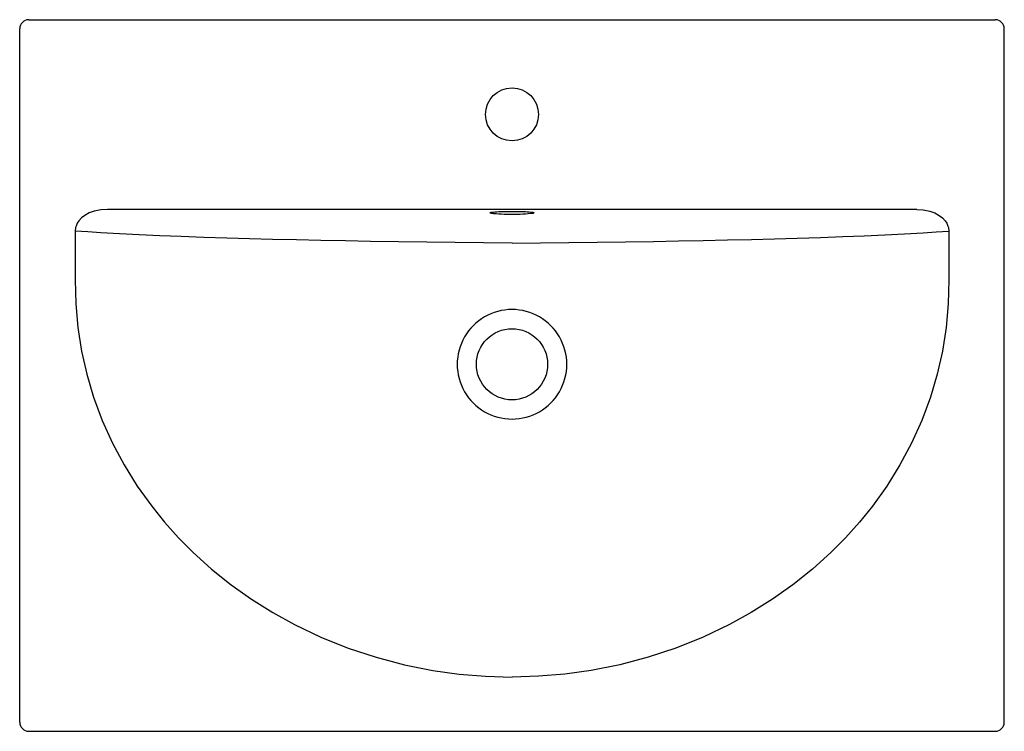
# Model space of a CAD drawing. Header units: millimetres. Extents: x 505.3 to 505.95, y 1112.375 to 1112.844.
import ezdxf

# ---------------------------------------------------------------- set-up
doc = ezdxf.new("R2010")
doc.units = ezdxf.units.MM
doc.layers.add('SANINDUSA', color=3, linetype='Continuous')

msp = doc.modelspace()

# ---------------------------------------------------------------- linework, layer by layer
at = {"layer": 'SANINDUSA'}
for p, q in [((505.30584, 1112.84429), (505.94363, 1112.84429)), ((505.29984, 1112.3805), (505.29984, 1112.83829)), ((505.94963, 1112.3805), (505.94963, 1112.83829)), ((505.8918, 1112.71895), (505.35767, 1112.71895)), ((505.30584, 1112.3745), (505.94363, 1112.3745))]:
    msp.add_line(p, q, dxfattribs=at)
at = {"layer": 'SANINDUSA', "flags": 128}
for points in [[(505.35767, 1112.71895), (505.35329, 1112.7187), (505.349, 1112.71784), (505.34578, 1112.71669), (505.34278, 1112.71507), (505.3407, 1112.71347), (505.33892, 1112.71155), (505.33782, 1112.70986), (505.33703, 1112.70801), (505.33676, 1112.707), (505.33652, 1112.70469)], [(505.8918, 1112.71895), (505.89617, 1112.7187), (505.90047, 1112.71784), (505.90368, 1112.71669), (505.90669, 1112.71507), (505.90877, 1112.71347), (505.91055, 1112.71155), (505.91164, 1112.70986), (505.91243, 1112.70801), (505.91271, 1112.707), (505.91294, 1112.70469)], [(505.61069, 1112.71664), (505.61039, 1112.71673), (505.61024, 1112.71683), (505.61029, 1112.71694), (505.61033, 1112.71696)], [(505.61033, 1112.71696), (505.61054, 1112.71704), (505.611, 1112.71714), (505.61164, 1112.71724), (505.61247, 1112.71733), (505.61347, 1112.71741), (505.61463, 1112.71749), (505.61593, 1112.71756), (505.61736, 1112.71762), (505.61889, 1112.71767), (505.6205, 1112.7177), (505.62217, 1112.71773), (505.62387, 1112.71774), (505.62559, 1112.71774), (505.6273, 1112.71773), (505.62897, 1112.7177), (505.63058, 1112.71767), (505.63211, 1112.71762), (505.63353, 1112.71756), (505.63483, 1112.71749), (505.63599, 1112.71741), (505.63699, 1112.71733), (505.63782, 1112.71724), (505.63847, 1112.71714), (505.63892, 1112.71704), (505.63912, 1112.71697)], [(505.63912, 1112.71697), (505.63918, 1112.71694), (505.63923, 1112.71683), (505.63907, 1112.71673), (505.63889, 1112.71667)], [(505.33652, 1112.70469), (505.33652, 1112.67262), (505.33658, 1112.66471), (505.33685, 1112.6568), (505.33822, 1112.64111), (505.34064, 1112.62554), (505.3441, 1112.61019), (505.34857, 1112.5951), (505.35428, 1112.57977), (505.36103, 1112.56482), (505.36877, 1112.55033), (505.37742, 1112.53638), (505.38693, 1112.52307), (505.39547, 1112.51247), (505.40456, 1112.50232), (505.41414, 1112.49266), (505.42639, 1112.4816), (505.4393, 1112.47127), (505.4528, 1112.46169), (505.46681, 1112.4529), (505.48125, 1112.44492), (505.49866, 1112.43664), (505.5166, 1112.42946), (505.53498, 1112.42339), (505.55368, 1112.41846), (505.57258, 1112.4147), (505.58987, 1112.41228), (505.60728, 1112.41081), (505.62473, 1112.41032)], [(505.62473, 1112.69686), (505.60596, 1112.69692), (505.58718, 1112.69709), (505.56845, 1112.69735), (505.54983, 1112.69765), (505.5314, 1112.69796), (505.51488, 1112.69825), (505.49855, 1112.69856), (505.48249, 1112.69889), (505.46676, 1112.69925), (505.45144, 1112.69963), (505.43661, 1112.70005), (505.42125, 1112.70054), (505.40646, 1112.70108), (505.39226, 1112.70166), (505.37866, 1112.70228), (505.3657, 1112.70293), (505.3534, 1112.70363), (505.34481, 1112.70415), (505.33652, 1112.70469)], [(505.91294, 1112.70469), (505.91294, 1112.67262), (505.91288, 1112.66471), (505.91262, 1112.6568), (505.91124, 1112.64111), (505.90882, 1112.62554), (505.90537, 1112.61019), (505.9009, 1112.5951), (505.89519, 1112.57977), (505.88844, 1112.56482), (505.8807, 1112.55033), (505.87205, 1112.53638), (505.86254, 1112.52307), (505.854, 1112.51247), (505.84491, 1112.50232), (505.83533, 1112.49266), (505.82308, 1112.4816), (505.81017, 1112.47127), (505.79667, 1112.46169), (505.78266, 1112.4529), (505.76821, 1112.44492), (505.75081, 1112.43664), (505.73286, 1112.42946), (505.71449, 1112.42339), (505.69579, 1112.41846), (505.67689, 1112.4147), (505.65959, 1112.41228), (505.64218, 1112.41081), (505.62473, 1112.41032)], [(505.62473, 1112.69686), (505.64351, 1112.69692), (505.66229, 1112.69709), (505.68102, 1112.69735), (505.69963, 1112.69765), (505.71807, 1112.69796), (505.73459, 1112.69825), (505.75092, 1112.69856), (505.76698, 1112.69889), (505.78271, 1112.69925), (505.79802, 1112.69963), (505.81285, 1112.70005), (505.82822, 1112.70054), (505.84301, 1112.70108), (505.85721, 1112.70166), (505.8708, 1112.70228), (505.88376, 1112.70293), (505.89607, 1112.70363), (505.90465, 1112.70415), (505.91294, 1112.70469)]]:
    msp.add_lwpolyline(points, dxfattribs=at)
at = {"layer": 'SANINDUSA'}
for centre, radius in [((505.62473, 1112.78179), 0.0175), ((505.62473, 1112.61679), 0.0235)]:
    msp.add_circle(centre, radius, dxfattribs=at)
for centre, radius, start, end in [((505.62211, 1112.80977), 0.09383, 263.00564, 271.60058), ((505.62744, 1112.80616), 0.09022, 268.28372, 277.29365), ((505.62473, 1112.61679), 0.03616, 89.99918, 270.00082), ((505.62473, 1112.61679), 0.03616, 269.99918, 90.00082), ((505.30584, 1112.3805), 0.006, 180, 270), ((505.94363, 1112.3805), 0.006, 270, 0)]:
    msp.add_arc(centre, radius, start, end, dxfattribs=at)
for centre, major_axis, start_param, end_param in [((505.30584, 1112.83829), (-0.0042, 0.0043), 5.512329, 7.083125), ((505.94363, 1112.83829), (0.0042, 0.0043), 5.483245, 7.054042)]:
    msp.add_ellipse(centre, major_axis=major_axis, ratio=0.994197, start_param=start_param, end_param=end_param, dxfattribs=at)

doc.saveas('drawing.dxf')
